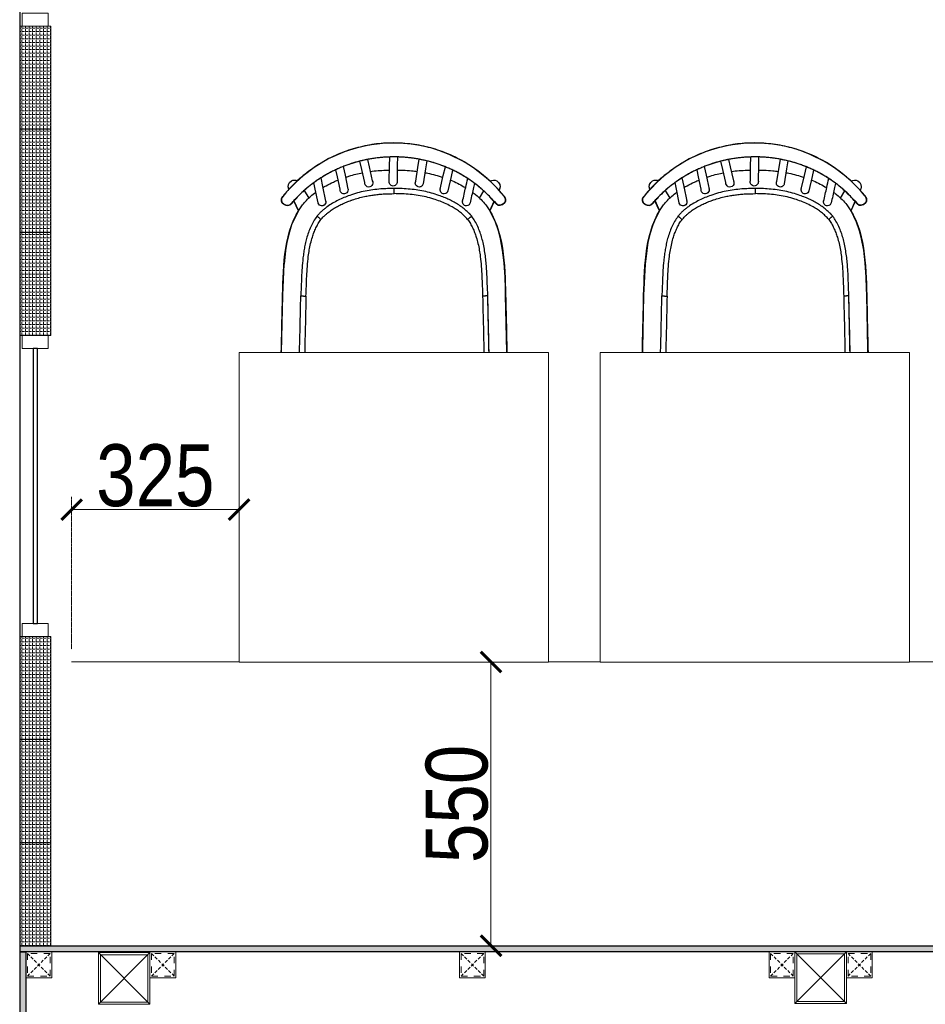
# Model space of a CAD drawing. Header units: millimetres. Extents: x -106827 to 92813, y -35754 to 7831.
# Tile 11 of 150: x -75784 to -74029, y -23534 to -21625. Entities that reach past the tile are written whole.
import ezdxf
from ezdxf.xclip import XClip

# ---------------------------------------------------------------- set-up
doc = ezdxf.new("R2010")
doc.units = ezdxf.units.MM
doc.header["$XCLIPFRAME"] = 2
doc.header["$PDMODE"] = 35
for name, pattern in [('General Arrangement Plan$0$( Hidden )', [0.375, 0.25, -0.125]), ('General Arrangement Plan$1$.5', [2, 0.5, -0.5, 0.5, -0.5]), ('General Arrangement Plan$1$CORES & SETBACK$0$HIDDEN', [0.375, 0.25, -0.125])]:
    doc.linetypes.add(name, pattern=pattern)
for name, color, linetype, lineweight in [('General Arrangement Plan$0$DIM', 7, 'Continuous', 13), ('General Arrangement Plan$1$0 Existing_ Walls_Pen_No__1', 7, 'Continuous', 13), ('General Arrangement Plan$1$glass partition', 132, 'Continuous', 0)]:
    doc.layers.add(name, color=color, linetype=linetype, lineweight=lineweight)
for name, color, linetype in [('General Arrangement Plan$1$12-ply', 160, 'Continuous'), ('General Arrangement Plan$1$Furniture', 7, 'Continuous'), ('General Arrangement Plan$1$id-partition', 7, 'Continuous')]:
    doc.layers.add(name, color=color, linetype=linetype)
doc.layers.add('General Arrangement Plan$1$A - Furniture', color=7, linetype='Continuous', lineweight=5, true_color=0x0066cc)
doc.layers.add('General Arrangement Plan$1$MS', color=7, linetype='Continuous', lineweight=0, true_color=0x3c5977)
doc.styles.add('General Arrangement Plan$1$Standard', font='ARIALN.TTF')
doc.dimstyles.new('General Arrangement Plan$1$TFS-Dim', dxfattribs={"dimtxt": 120, "dimasz": 40, "dimexe": 25, "dimexo": 25, "dimgap": 4.5, "dimtad": 1, "dimdec": 0, "dimzin": 0, "dimdsep": 46, "dimtxsty": 'General Arrangement Plan$1$Standard', "dimblk": 'General Arrangement Plan$1$_ArchTick', "dimcen": 0.09, "dimdle": 2, "dimclrd": 256, "dimclre": 8, "dimadec": 0, "dimazin": 0, "dimtfac": 1, "dimtdec": 0, "dimtofl": 0, "dimtmove": 1, "dimatfit": 3, "dimfxl": 1, "dimtolj": 1, "dimtzin": 0, "dimlwd": -1, "dimlwe": -1, "dimarcsym": 0})

# ---------------------------------------------------------------- blocks, each defined once
blk = doc.blocks.new('General Arrangement Plan$1$SPINDLE CHAIR')
at = {"layer": 'General Arrangement Plan$1$Furniture', "extrusion": (0, 0, -1)}
for p, q in [((1282.61, -174.23), (1284.59, -173.49)), ((1284.59, -173.49), (1286.18, -172.96)), ((1286.18, -172.96), (1288.27, -172.52)), ((1288.27, -172.52), (1290.36, -172.19)), ((1290.36, -172.19), (1292.63, -172.04)), ((1292.63, -172.04), (1295.52, -172.09)), ((1295.52, -172.09), (1298.2, -172.42)), ((1298.2, -172.42), (1300.62, -173.03)), ((1300.62, -173.03), (1302.78, -173.69)), ((1302.78, -173.69), (1306.07, -175.12)), ((1279.72, -175.68), (1282.61, -174.23)), ((1306.07, -175.12), (1308.79, -176.8)), ((1276.06, -178.23), (1277.89, -176.83)), ((1277.89, -176.83), (1279.72, -175.68)), ((1308.79, -176.8), (1310.91, -178.36)), ((1273.33, -180.8), (1274.66, -179.42)), ((1274.66, -179.42), (1276.06, -178.23)), ((1310.91, -178.36), (1312.34, -179.66)), ((1271.93, -182.32), (1273.33, -180.8)), ((1312.34, -179.66), (1313.54, -180.9)), ((1313.54, -180.9), (1314.57, -182.03)), ((1271.7, -183.21), (1271.72, -182.88)), ((1271.85, -183.57), (1271.7, -183.21)), ((1271.72, -182.88), (1271.93, -182.32)), ((1312.7, -183.2), (1311.81, -185.16)), ((1312.86, -183.38), (1312.7, -183.2)), ((1314.57, -182.03), (1314.81, -182.32)), ((1314.81, -182.32), (1315.04, -182.64)), ((1315.04, -182.64), (1315.12, -182.86)), ((1315.11, -183.15), (1315.08, -183.35)), ((1315.12, -182.86), (1315.11, -183.15)), ((1272.28, -183.93), (1271.85, -183.57)), ((1272.71, -184.05), (1272.28, -183.93)), ((1273.1, -184.05), (1272.71, -184.05)), ((1273.46, -183.83), (1273.1, -184.05)), ((1273.91, -183.32), (1273.46, -183.83)), ((1273.63, -187.38), (1274.7, -185.15)), ((1274.7, -185.15), (1273.91, -183.32)), ((1313.16, -183.72), (1312.86, -183.38)), ((1313.49, -184.03), (1313.16, -183.72)), ((1313.85, -184.13), (1313.49, -184.03)), ((1314.25, -184.09), (1313.85, -184.13)), ((1314.37, -184.02), (1314.25, -184.09)), ((1314.57, -183.93), (1314.37, -184.02)), ((1314.74, -183.81), (1314.57, -183.93)), ((1314.96, -183.61), (1314.74, -183.81)), ((1315.08, -183.35), (1314.96, -183.61)), ((1311.81, -185.16), (1312.22, -185.94)), ((1312.22, -185.94), (1312.6, -186.68)), ((1312.6, -186.68), (1313.15, -187.9)), ((1273.03, -189.06), (1273.63, -187.38)), ((1313.15, -187.9), (1313.7, -189.68)), ((1272.24, -192.82), (1272.65, -190.63)), ((1272.65, -190.63), (1273.03, -189.06)), ((1313.7, -189.68), (1314.07, -191.33)), ((1314.07, -191.33), (1314.31, -192.85)), ((1271.95, -195.27), (1272.24, -192.82)), ((1314.31, -192.85), (1314.62, -195.48)), ((1271.77, -198.03), (1271.95, -195.27)), ((1314.62, -195.48), (1314.63, -195.48)), ((1314.63, -195.48), (1314.9, -201.49)), ((1271.72, -200.22), (1271.77, -198.03)), ((1271.66, -201.49), (1271.72, -200.22)), ((1271.35, -215.2), (1271.66, -201.49)), ((1314.9, -201.49), (1315.21, -215.26)), ((1271.35, -215.3), (1271.35, -215.2)), ((1271.38, -215.8), (1271.35, -215.3)), ((1315.18, -215.63), (1315.02, -216.36)), ((1315.21, -215.26), (1315.18, -215.63)), ((1271.53, -216.29), (1271.38, -215.8)), ((1271.8, -216.87), (1271.53, -216.29)), ((1272.2, -217.36), (1271.8, -216.87)), ((1272.59, -217.71), (1272.2, -217.36)), ((1314.14, -217.57), (1313.63, -217.92)), ((1314.62, -217.03), (1314.14, -217.57)), ((1315.02, -216.36), (1314.62, -217.03)), ((1273.17, -218.04), (1272.59, -217.71)), ((1273.77, -218.2), (1273.17, -218.04)), ((1274.35, -218.26), (1273.77, -218.2)), ((1312.21, -218.26), (1274.35, -218.26)), ((1312.97, -218.18), (1312.21, -218.26)), ((1313.63, -217.92), (1312.97, -218.18))]:
    blk.add_line(p, q, dxfattribs=at)
at = {"layer": 'General Arrangement Plan$1$Furniture'}
for p, q in [((1286.93, -175.49), (1287.18, -177.01)), ((1288.65, -176.76), (1288.4, -175.17)), ((1292.65, -174.73), (1292.67, -176.39)), ((1294.17, -176.56), (1294.14, -174.73)), ((1298.45, -175.21), (1298.13, -176.61)), ((1299.55, -177.13), (1299.91, -175.54)), ((1281.96, -177.26), (1282.24, -178.49)), ((1283.74, -178.33), (1283.35, -176.65)), ((1287.18, -177.01), (1287.65, -179.93)), ((1289.08, -179.39), (1288.65, -176.76)), ((1292.67, -176.39), (1292.71, -179.31)), ((1294.21, -179.28), (1294.17, -176.56)), ((1298.13, -176.61), (1297.51, -179.34)), ((1298.97, -179.68), (1299.55, -177.13)), ((1303.14, -176.58), (1302.78, -178.27)), ((1304.25, -178.57), (1304.55, -177.19)), ((1282.24, -178.49), (1282.88, -181.29)), ((1284.34, -180.96), (1283.74, -178.33)), ((1302.78, -178.27), (1302.22, -180.98)), ((1303.74, -181), (1304.25, -178.57)), ((1307.47, -178.78), (1307.13, -180.47)), ((1272.84, -180.99), (1272.94, -181.21)), ((1276.73, -182.71), (1275.91, -181.3)), ((1307.13, -180.47), (1306.55, -183.31)), ((1308.01, -183.62), (1308.56, -180.96)), ((1308.56, -180.96), (1308.81, -179.7)), ((1310.7, -181.21), (1309.82, -182.71)), ((1313.7, -181.03), (1313.72, -180.99)), ((1271.71, -182.86), (1271.69, -183.03)), ((1311.82, -185.15), (1312.71, -183.2)), ((1315.1, -183.25), (1315.12, -183.08)), ((1272.21, -183.86), (1272.2, -183.86)), ((1273.91, -183.34), (1274.74, -185.15)), ((1278.23, -186.23), (1278.76, -185.65)), ((1274.84, -213.88), (1275.12, -201.67)), ((1273.2, -218.02), (1272.74, -219.01)), ((1274.96, -220.16), (1276.07, -218.26)), ((1310.49, -218.26), (1311.61, -220.16)), ((1313.82, -219.01), (1313.37, -218.02))]:
    blk.add_line(p, q, dxfattribs=at)
for centre, radius, start, end in [((1273.97, -180.47), 1.25, 117.447, 204.574), ((1273.97, -180.47), 1.25, 56.327, 117.447), ((1288.36, -179.75), 0.807, 272.0907, 26.554), ((1293.49, -179.54), 0.821, 163.5335, 267.6725), ((1293.43, -179.54), 0.82, 272.3434, 18.2433), ((1298.18, -179.76), 0.794, 147.9665, 6.382), ((1312.58, -180.47), 1.25, 62.553, 116.2893), ((1312.58, -180.47), 1.25, 335.4289, 62.553), ((1283.61, -181.13), 0.75, 181.8784, 270), ((1283.61, -181.13), 0.75, 192.7269, 261.4854), ((1283.61, -181.13), 0.75, 270, 23.451), ((1288.39, -179.8), 0.75, 177.8272, 270), ((1302.98, -181.11), 0.772, 159.0637, 8.4275), ((1279.28, -183.46), 0.75, 270, 23.6737), ((1307.28, -183.46), 0.75, 157.3975, 359.0775), ((1279.28, -183.46), 0.75, 181.8829, 270), ((1307.28, -183.46), 0.75, 167.9079, 261.4872), ((1273.88, -219.53), 1.25, 155.3531, 242.4772), ((1312.68, -219.53), 1.25, 297.5228, 24.6498), ((1273.88, -219.53), 1.25, 242.4772, 329.6042), ((1312.68, -219.53), 1.25, 210.3987, 297.5228)]:
    blk.add_arc(centre, radius, start, end, dxfattribs=at)
for points, knots in [([(1272.04, -182.25), (1272.44, -181.78), (1273.23, -180.83), (1274.55, -179.52), (1275.94, -178.28), (1277.41, -177.15), (1278.95, -176.12), (1280.56, -175.19), (1282.23, -174.38), (1283.95, -173.68), (1285.72, -173.09), (1287.51, -172.63), (1289.33, -172.3), (1291.17, -172.09), (1293.02, -172), (1294.87, -172.03), (1296.71, -172.19), (1298.53, -172.48), (1300.33, -172.89), (1302.1, -173.42), (1303.82, -174.06), (1305.5, -174.82), (1307.13, -175.69), (1308.69, -176.67), (1310.19, -177.76), (1311.62, -178.93), (1312.85, -180.1), (1313.91, -181.23), (1314.5, -181.95), (1314.8, -182.31)], [0, 0, 0, 0, 0.037753, 0.075634, 0.113559, 0.151441, 0.189193, 0.226953, 0.264842, 0.302775, 0.340664, 0.378422, 0.41605, 0.453808, 0.491609, 0.529366, 0.566994, 0.604451, 0.642035, 0.679663, 0.717248, 0.754706, 0.792252, 0.829925, 0.867641, 0.905315, 0.942862, 0.971431, 1, 1, 1, 1]), ([(1273.58, -183.72), (1273.6, -183.69), (1273.81, -183.44), (1274.22, -182.98), (1274.82, -182.34), (1275.44, -181.73), (1276.09, -181.13), (1276.76, -180.56), (1277.44, -180.01), (1278.15, -179.49), (1278.87, -179), (1279.61, -178.53), (1280.36, -178.08), (1281.13, -177.66), (1281.91, -177.28), (1282.7, -176.91), (1283.5, -176.58), (1284.32, -176.27), (1285.14, -175.99), (1285.97, -175.74), (1286.81, -175.51), (1287.65, -175.32), (1288.49, -175.15), (1289.33, -175.01), (1290.18, -174.89), (1291.04, -174.81), (1291.9, -174.75), (1292.76, -174.72), (1293.62, -174.71), (1294.48, -174.74), (1295.33, -174.79), (1296.17, -174.86), (1297.02, -174.97), (1297.87, -175.1), (1298.71, -175.26), (1299.56, -175.45), (1300.4, -175.66), (1301.23, -175.9), (1302.05, -176.17), (1302.85, -176.46), (1303.65, -176.78), (1304.44, -177.13), (1305.22, -177.51), (1306, -177.91), (1306.76, -178.34), (1307.51, -178.8), (1308.24, -179.28), (1308.95, -179.79), (1309.65, -180.32), (1310.32, -180.87), (1310.98, -181.46), (1311.62, -182.06), (1312.24, -182.69), (1312.77, -183.26), (1313.08, -183.63), (1313.21, -183.78)], [0, 0, 0, 0, 0.002447, 0.022295, 0.042261, 0.062362, 0.082432, 0.102392, 0.122335, 0.142241, 0.162094, 0.181877, 0.201575, 0.221175, 0.240642, 0.260016, 0.279377, 0.298692, 0.317932, 0.337071, 0.356085, 0.374954, 0.393681, 0.412305, 0.430984, 0.449726, 0.468494, 0.487242, 0.505929, 0.524516, 0.542973, 0.561355, 0.579829, 0.598494, 0.617308, 0.636226, 0.655197, 0.674167, 0.69307, 0.711886, 0.730801, 0.749975, 0.769325, 0.788817, 0.808412, 0.828068, 0.847741, 0.867377, 0.887033, 0.90691, 0.926834, 0.946794, 0.966779, 0.986776, 1, 1, 1, 1]), ([(1273.59, -183.71), (1273.86, -183.4), (1274.39, -182.78), (1275.25, -181.9), (1276.23, -180.99), (1277.35, -180.07), (1278.61, -179.15), (1279.94, -178.31), (1281.32, -177.55), (1282.74, -176.88), (1284.19, -176.3), (1285.67, -175.81), (1287.19, -175.41), (1288.73, -175.09), (1290.32, -174.86), (1291.96, -174.73), (1293.64, -174.7), (1295.32, -174.77), (1296.99, -174.95), (1298.66, -175.23), (1300.35, -175.63), (1302.02, -176.14), (1303.65, -176.77), (1305.23, -177.49), (1306.74, -178.31), (1308.19, -179.23), (1309.56, -180.23), (1310.86, -181.33), (1312.09, -182.5), (1312.83, -183.34), (1313.2, -183.77)], [0, 0, 0, 0, 0.0280902, 0.0561968, 0.0842871, 0.1196311, 0.1550798, 0.1905589, 0.225998, 0.2613339, 0.2956697, 0.3301173, 0.3645973, 0.3990344, 0.4333614, 0.4697086, 0.5061961, 0.5427325, 0.5792226, 0.6155721, 0.6539438, 0.6924615, 0.7310385, 0.7695742, 0.807961, 0.8462813, 0.8847285, 0.9232218, 0.9616747, 1, 1, 1, 1]), ([(1292.68, -177.27), (1292.3, -177.28), (1291.37, -177.29), (1290.07, -177.37), (1289.15, -177.49), (1288.78, -177.54)], [0, 0, 0, 0, 0.290815, 0.714107, 1, 1, 1, 1]), ([(1297.92, -177.55), (1297.9, -177.55), (1297.4, -177.46), (1296.38, -177.38), (1295.15, -177.29), (1294.41, -177.28), (1294.18, -177.28)], [0, 0, 0, 0, 0.014529, 0.407218, 0.814085, 1, 1, 1, 1]), ([(1280.01, -183.3), (1279.81, -182.41), (1279.47, -180.95), (1279.14, -179.48), (1279.01, -178.91)], [0, 0, 0, 0, 0.60764, 1, 1, 1, 1]), ([(1282.4, -179.2), (1282.37, -179.21), (1281.9, -179.39), (1281.01, -179.82), (1280.04, -180.3), (1279.53, -180.63), (1279.42, -180.7)], [0, 0, 0, 0, 0.027238, 0.456154, 0.88281, 1, 1, 1, 1]), ([(1287.3, -177.78), (1287.12, -177.81), (1286.44, -177.92), (1285.27, -178.21), (1284.3, -178.52), (1283.82, -178.67)], [0, 0, 0, 0, 0.149242, 0.578859, 1, 1, 1, 1]), ([(1302.7, -178.67), (1302.48, -178.6), (1301.81, -178.36), (1300.71, -178.07), (1299.82, -177.88), (1299.4, -177.79)], [0, 0, 0, 0, 0.204902, 0.620005, 1, 1, 1, 1]), ([(1307.09, -180.66), (1306.88, -180.54), (1306.22, -180.14), (1305.23, -179.65), (1304.43, -179.32), (1304.12, -179.2)], [0, 0, 0, 0, 0.217756, 0.700928, 1, 1, 1, 1]), ([(1277.69, -179.84), (1277.77, -180.21), (1278.06, -181.47), (1278.35, -182.74), (1278.55, -183.63)], [0, 0, 0, 0, 0.294869, 1, 1, 1, 1]), ([(1278.26, -186.2), (1278.4, -186.05), (1278.66, -185.74), (1279.21, -185.21), (1279.9, -184.62), (1280.75, -184.01), (1281.66, -183.47), (1282.59, -182.99), (1283.58, -182.55), (1284.73, -182.11), (1286.05, -181.7), (1287.53, -181.35), (1289.03, -181.09), (1290.55, -180.93), (1291.95, -180.85), (1292.85, -180.84), (1293.24, -180.84)], [0, 0, 0, 0, 0.037557, 0.075114, 0.138939, 0.202999, 0.267261, 0.331548, 0.395565, 0.464161, 0.55676, 0.649619, 0.74264, 0.835639, 0.928355, 1, 1, 1, 1]), ([(1293.24, -181.84), (1293.24, -181.83), (1293.24, -181.76), (1293.24, -181.57), (1293.24, -181.3), (1293.24, -181.05), (1293.24, -180.88), (1293.24, -180.85), (1293.24, -180.84)], [10.070821, 10.070821, 10.070821, 10.070821, 10.087273, 10.212125, 10.4268, 10.641474, 10.856147, 11.070821, 11.070821, 11.070821, 11.070821]), ([(1293.24, -180.84), (1293.68, -180.85), (1294.56, -180.85), (1295.94, -180.93), (1297.39, -181.08), (1298.9, -181.33), (1300.4, -181.69), (1301.78, -182.12), (1303.02, -182.6), (1304.13, -183.11), (1305.21, -183.69), (1306.09, -184.27), (1306.78, -184.79), (1307.29, -185.22), (1307.78, -185.69), (1308.07, -186.03), (1308.22, -186.2)], [11.070821, 11.070821, 11.070821, 11.070821, 11.151038, 11.231372, 11.324409, 11.417433, 11.512078, 11.606722, 11.680895, 11.75506, 11.830633, 11.906179, 11.947031, 11.987878, 12.02935, 12.070821, 12.070821, 12.070821, 12.070821]), ([(1272.04, -182.25), (1272.02, -182.28), (1271.97, -182.34), (1271.91, -182.42), (1271.86, -182.5), (1271.82, -182.56), (1271.78, -182.62), (1271.75, -182.7), (1271.72, -182.78), (1271.72, -182.83), (1271.72, -182.85)], [0, 0, 0, 0, 0.145603, 0.295145, 0.452736, 0.582392, 0.680604, 0.790125, 0.922908, 1, 1, 1, 1]), ([(1278.09, -181.59), (1277.87, -181.75), (1277.28, -182.18), (1276.4, -182.97), (1275.81, -183.66), (1275.51, -184)], [0, 0, 0, 0, 0.228539, 0.61631, 1, 1, 1, 1]), ([(1279.03, -186.85), (1279.24, -186.6), (1279.68, -186.12), (1280.42, -185.48), (1281.21, -184.92), (1282.13, -184.36), (1283.18, -183.81), (1284.38, -183.31), (1285.68, -182.85), (1287.09, -182.46), (1288.61, -182.16), (1290.14, -181.96), (1291.69, -181.86), (1292.72, -181.85), (1293.24, -181.84)], [9.0708212, 9.0708212, 9.0708212, 9.0708212, 9.133927, 9.1969201, 9.259262, 9.3214292, 9.4045431, 9.4882695, 9.5720444, 9.6718279, 9.7711799, 9.8706045, 9.9704827, 10.0708212, 10.0708212, 10.0708212, 10.0708212]), ([(1297.12, -182.07), (1296.8, -182.03), (1296.16, -181.95), (1294.86, -181.86), (1293.89, -181.85), (1293.24, -181.84)], [9, 9, 9, 9, 9.249457, 9.499677, 10, 10, 10, 10]), ([(1299.02, -182.4), (1298.71, -182.33), (1298.08, -182.2), (1297.44, -182.11), (1297.12, -182.07)], [8, 8, 8, 8, 8.499658, 9, 9, 9, 9]), ([(1301.35, -183.05), (1300.97, -182.92), (1300.2, -182.67), (1299.42, -182.49), (1299.02, -182.4)], [7, 7, 7, 7, 7.500986, 8, 8, 8, 8]), ([(1301.81, -183.21), (1301.74, -183.18), (1301.58, -183.13), (1301.43, -183.07), (1301.35, -183.05)], [6, 6, 6, 6, 6.499946, 7, 7, 7, 7]), ([(1302.71, -183.57), (1302.57, -183.51), (1302.27, -183.38), (1301.96, -183.27), (1301.81, -183.21)], [5, 5, 5, 5, 5.499433, 6, 6, 6, 6]), ([(1311.05, -184), (1310.8, -183.71), (1310.29, -183.12), (1309.43, -182.32), (1308.8, -181.8), (1308.46, -181.56), (1308.44, -181.55)], [9.1869713, 9.1869713, 9.1869713, 9.1869713, 9.5101533, 9.8359785, 10.1657672, 10.1869713, 10.1869713, 10.1869713, 10.1869713]), ([(1315.12, -183.09), (1315.12, -183.09), (1315.13, -183.05), (1315.13, -182.98), (1315.12, -182.88), (1315.1, -182.79), (1315.07, -182.71), (1315.04, -182.65), (1315, -182.58), (1314.95, -182.51), (1314.89, -182.42), (1314.84, -182.35), (1314.81, -182.31), (1314.8, -182.31)], [0, 0, 0, 0, 0.003605, 0.120624, 0.229091, 0.328689, 0.418785, 0.499127, 0.587843, 0.71957, 0.845278, 0.977296, 1, 1, 1, 1]), ([(1271.95, -183.66), (1271.97, -183.68), (1272.06, -183.74), (1272.14, -183.81), (1272.2, -183.86)], [3.068359, 3.068359, 3.068359, 3.068359, 3.31831, 4.068359, 4.068359, 4.068359, 4.068359]), ([(1272.2, -183.85), (1272.23, -183.88), (1272.31, -183.94), (1272.46, -184.01), (1272.63, -184.06), (1272.81, -184.08), (1272.99, -184.07), (1273.16, -184.02), (1273.32, -183.94), (1273.47, -183.85), (1273.54, -183.76), (1273.58, -183.72)], [0, 0, 0, 0, 0.0780905, 0.1944638, 0.3102857, 0.4275734, 0.5443646, 0.6615738, 0.7785734, 0.8946022, 1, 1, 1, 1]), ([(1272.21, -183.86), (1272.25, -183.89), (1272.39, -183.99), (1272.67, -184.08), (1273.02, -184.07), (1273.35, -183.95), (1273.51, -183.79), (1273.59, -183.71)], [0.0043657, 0.0043657, 0.0043657, 0.0043657, 0.0966591, 0.3315507, 0.5594347, 0.779919, 1.0043657, 1.0043657, 1.0043657, 1.0043657]), ([(1303.59, -183.97), (1303.45, -183.9), (1303.16, -183.76), (1302.86, -183.63), (1302.71, -183.57)], [4, 4, 4, 4, 4.499736, 5, 5, 5, 5]), ([(1304.45, -184.42), (1304.31, -184.35), (1304.03, -184.19), (1303.74, -184.04), (1303.59, -183.97)], [3, 3, 3, 3, 3.500135, 4, 4, 4, 4]), ([(1306.06, -185.5), (1305.8, -185.31), (1305.29, -184.92), (1304.73, -184.59), (1304.45, -184.42)], [2, 2, 2, 2, 2.501751, 3, 3, 3, 3]), ([(1313.2, -183.77), (1313.22, -183.79), (1313.33, -183.91), (1313.56, -184.07), (1313.91, -184.15), (1314.27, -184.11), (1314.48, -183.99), (1314.58, -183.92)], [1, 1, 1, 1, 1.071689, 1.307433, 1.541744, 1.769658, 2, 2, 2, 2]), ([(1313.21, -183.78), (1313.23, -183.8), (1313.29, -183.87), (1313.4, -183.96), (1313.55, -184.05), (1313.72, -184.11), (1313.89, -184.13), (1314.07, -184.13), (1314.24, -184.1), (1314.41, -184.03), (1314.53, -183.97), (1314.58, -183.92), (1314.59, -183.92)], [0, 0, 0, 0, 0.05904, 0.173329, 0.285847, 0.400752, 0.513829, 0.629823, 0.74441, 0.861655, 0.977824, 1, 1, 1, 1]), ([(1314.59, -183.92), (1314.61, -183.9), (1314.69, -183.84), (1314.78, -183.77), (1314.84, -183.72)], [0, 0, 0, 0, 0.250051, 1, 1, 1, 1]), ([(1275.12, -201.66), (1275.15, -200.85), (1275.21, -199.24), (1275.29, -197.18), (1275.41, -195.5), (1275.54, -194.2), (1275.72, -192.89), (1275.95, -191.65), (1276.25, -190.46), (1276.6, -189.33), (1277.05, -188.23), (1277.58, -187.19), (1278.01, -186.56), (1278.22, -186.26)], [0, 0, 0, 0, 0.152314, 0.304633, 0.386803, 0.468967, 0.551558, 0.634133, 0.707621, 0.781091, 0.856267, 0.931414, 1, 1, 1, 1]), ([(1279.03, -186.85), (1278.84, -187.11), (1278.48, -187.64), (1278.04, -188.5), (1277.66, -189.38), (1277.31, -190.38), (1277.01, -191.51), (1276.75, -192.77), (1276.54, -194.25), (1276.37, -195.94), (1276.26, -197.86), (1276.19, -199.78), (1276.15, -201.06), (1276.12, -201.7)], [32.188056, 32.188056, 32.188056, 32.188056, 32.251035, 32.313682, 32.375857, 32.437959, 32.521077, 32.604538, 32.687818, 32.812738, 32.937834, 33.062944, 33.188056, 33.188056, 33.188056, 33.188056]), ([(1306.94, -186.28), (1306.8, -186.15), (1306.52, -185.87), (1306.22, -185.63), (1306.06, -185.5)], [1, 1, 1, 1, 1.498519, 2, 2, 2, 2]), ([(1307.46, -186.85), (1307.37, -186.75), (1307.21, -186.56), (1307.03, -186.37), (1306.94, -186.28)], [0, 0, 0, 0, 0.500056, 1, 1, 1, 1]), ([(1310.36, -201.7), (1310.34, -201.06), (1310.29, -199.78), (1310.22, -197.86), (1310.11, -195.94), (1309.95, -194.24), (1309.73, -192.76), (1309.47, -191.5), (1309.17, -190.37), (1308.82, -189.37), (1308.44, -188.49), (1308, -187.64), (1307.64, -187.11), (1307.46, -186.85)], [18.014599, 18.014599, 18.014599, 18.014599, 18.139799, 18.26499, 18.390177, 18.515418, 18.598779, 18.682141, 18.765664, 18.827908, 18.889888, 18.95195, 19.014599, 19.014599, 19.014599, 19.014599]), ([(1308.27, -186.26), (1308.49, -186.58), (1308.92, -187.23), (1309.46, -188.28), (1309.9, -189.39), (1310.25, -190.51), (1310.52, -191.6), (1310.72, -192.66), (1310.88, -193.74), (1311.04, -195.08), (1311.16, -196.68), (1311.27, -198.96), (1311.32, -200.62), (1311.36, -201.66)], [27.08542, 27.08542, 27.08542, 27.08542, 27.15857, 27.231744, 27.307501, 27.383286, 27.45106, 27.518844, 27.587148, 27.655458, 27.77238, 27.889426, 28.08542, 28.08542, 28.08542, 28.08542])]:
    blk.add_open_spline(points, degree=3, knots=knots, dxfattribs=at)
for points, weights, degree in [([(1271.97, -183.67), (1271.76, -183.52), (1271.66, -183.28), (1271.69, -183.03)], [1, 0.910512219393, 0.910512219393, 1], 3), ([(1271.69, -183.03), (1271.66, -183.28), (1271.76, -183.51), (1271.95, -183.66)], [1, 0.9151413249, 0.9151413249, 1], 3), ([(1271.97, -183.67), (1272.05, -183.73), (1272.13, -183.8), (1272.21, -183.86)], [1, 0.999998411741, 0.999998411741, 1], 3), ([(1314.58, -183.92), (1314.7, -183.83), (1314.83, -183.73)], [1, 0.999997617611, 1], 2), ([(1315.1, -183.25), (1315.08, -183.45), (1314.98, -183.61), (1314.83, -183.73)], [1, 0.945148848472, 0.945148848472, 1], 3), ([(1314.84, -183.72), (1314.99, -183.61), (1315.08, -183.44), (1315.1, -183.25)], [1, 0.948237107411, 0.948237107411, 1], 3), ([(1278.22, -186.26), (1278.23, -186.24), (1278.25, -186.22), (1278.26, -186.2)], [1, 0.99958207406, 0.99958207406, 1], 3), ([(1308.22, -186.2), (1308.24, -186.22), (1308.25, -186.24), (1308.27, -186.26)], [1, 0.99958207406, 0.99958207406, 1], 3), ([(1275.12, -201.68), (1275.12, -201.67), (1275.12, -201.67), (1275.12, -201.66)], [1, 0.999982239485, 0.999982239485, 1], 3), ([(1311.36, -201.68), (1311.36, -201.67), (1311.36, -201.67), (1311.36, -201.66)], [1, 0.999982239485, 0.999982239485, 1], 3)]:
    blk.add_rational_spline(points, weights, degree=degree, dxfattribs=at)
for points, degree in [([(1275.51, -184), (1271.82, -188.97), (1271.88, -195.66), (1271.66, -201.49)], 3), ([(1271.95, -183.66), (1271.96, -183.67), (1271.96, -183.67), (1271.97, -183.67)], 3), ([(1273.59, -183.71), (1273.59, -183.71), (1273.58, -183.72), (1273.58, -183.72)], 3), ([(1314.9, -201.49), (1314.68, -195.66), (1314.74, -188.97), (1311.05, -184)], 3), ([(1313.21, -183.78), (1313.21, -183.78), (1313.2, -183.77), (1313.2, -183.77)], 3), ([(1314.59, -183.92), (1314.58, -183.92), (1314.58, -183.92)], 2), ([(1314.83, -183.73), (1314.83, -183.73), (1314.84, -183.73), (1314.84, -183.72)], 3), ([(1278.26, -186.2), (1278.27, -186.21), (1278.27, -186.21), (1278.28, -186.22)], 3), ([(1278.28, -186.22), (1278.29, -186.23), (1278.3, -186.24), (1278.32, -186.25)], 3), ([(1278.32, -186.25), (1278.34, -186.27), (1278.37, -186.29), (1278.39, -186.31)], 3), ([(1278.39, -186.31), (1278.42, -186.34), (1278.45, -186.37), (1278.48, -186.39)], 3), ([(1278.48, -186.39), (1278.52, -186.42), (1278.56, -186.46), (1278.6, -186.49)], 3), ([(1278.6, -186.49), (1278.64, -186.53), (1278.69, -186.56), (1278.73, -186.6)], 3), ([(1278.73, -186.6), (1278.78, -186.64), (1278.83, -186.68), (1278.88, -186.72)], 3), ([(1278.88, -186.72), (1278.93, -186.76), (1278.98, -186.81), (1279.03, -186.85)], 3), ([(1307.46, -186.85), (1307.51, -186.81), (1307.56, -186.76), (1307.61, -186.72)], 3), ([(1307.61, -186.72), (1307.66, -186.68), (1307.7, -186.64), (1307.75, -186.6)], 3), ([(1307.75, -186.6), (1307.8, -186.56), (1307.84, -186.53), (1307.88, -186.49)], 3), ([(1307.88, -186.49), (1307.92, -186.46), (1307.96, -186.43), (1308, -186.39)], 3), ([(1308, -186.39), (1308.03, -186.37), (1308.06, -186.34), (1308.09, -186.31)], 3), ([(1308.09, -186.31), (1308.12, -186.29), (1308.14, -186.27), (1308.17, -186.25)], 3), ([(1308.17, -186.25), (1308.18, -186.24), (1308.19, -186.23), (1308.21, -186.22)], 3), ([(1308.21, -186.22), (1308.21, -186.21), (1308.22, -186.21), (1308.22, -186.2)], 3), ([(1271.66, -201.49), (1271.56, -206.06), (1271.45, -210.63), (1271.35, -215.2)], 3), ([(1274.84, -213.88), (1274.94, -209.81), (1275.03, -205.75), (1275.12, -201.68)], 3), ([(1275.12, -201.66), (1275.13, -201.66), (1275.14, -201.66), (1275.14, -201.66)], 3), ([(1275.14, -201.66), (1275.16, -201.66), (1275.18, -201.67), (1275.2, -201.67)], 3), ([(1275.2, -201.67), (1275.23, -201.67), (1275.26, -201.67), (1275.29, -201.67)], 3), ([(1275.29, -201.67), (1275.33, -201.67), (1275.38, -201.67), (1275.42, -201.67)], 3), ([(1275.42, -201.67), (1275.47, -201.68), (1275.52, -201.68), (1275.57, -201.68)], 3), ([(1275.57, -201.68), (1275.63, -201.68), (1275.68, -201.68), (1275.74, -201.69)], 3), ([(1275.74, -201.69), (1275.8, -201.69), (1275.87, -201.69), (1275.93, -201.69)], 3), ([(1276.12, -201.7), (1276.03, -205.77), (1275.94, -209.84), (1275.84, -213.91)], 3), ([(1275.93, -201.69), (1275.99, -201.7), (1276.06, -201.7), (1276.12, -201.7)], 3), ([(1310.36, -201.7), (1310.45, -205.77), (1310.55, -209.84), (1310.64, -213.92)], 3), ([(1310.55, -201.7), (1310.49, -201.7), (1310.42, -201.7), (1310.36, -201.7)], 3), ([(1310.74, -201.69), (1310.68, -201.69), (1310.62, -201.69), (1310.55, -201.7)], 3), ([(1310.91, -201.68), (1310.86, -201.68), (1310.8, -201.69), (1310.74, -201.69)], 3), ([(1311.07, -201.68), (1311.01, -201.68), (1310.96, -201.68), (1310.91, -201.68)], 3), ([(1311.19, -201.67), (1311.15, -201.67), (1311.11, -201.67), (1311.07, -201.68)], 3), ([(1311.28, -201.67), (1311.25, -201.67), (1311.22, -201.67), (1311.19, -201.67)], 3), ([(1311.34, -201.67), (1311.32, -201.67), (1311.3, -201.67), (1311.28, -201.67)], 3), ([(1311.36, -201.66), (1311.35, -201.67), (1311.35, -201.67), (1311.34, -201.67)], 3), ([(1311.64, -213.89), (1311.55, -209.82), (1311.45, -205.75), (1311.36, -201.68)], 3), ([(1315.21, -215.2), (1315.11, -210.63), (1315, -206.06), (1314.9, -201.49)], 3), ([(1274.86, -213.88), (1274.86, -213.88), (1274.85, -213.88), (1274.84, -213.88)], 3), ([(1274.92, -213.88), (1274.9, -213.88), (1274.88, -213.88), (1274.86, -213.88)], 3), ([(1275.01, -213.89), (1274.98, -213.89), (1274.95, -213.88), (1274.92, -213.88)], 3), ([(1275.14, -213.89), (1275.1, -213.89), (1275.05, -213.89), (1275.01, -213.89)], 3), ([(1275.29, -213.89), (1275.24, -213.89), (1275.19, -213.89), (1275.14, -213.89)], 3), ([(1275.46, -213.9), (1275.4, -213.9), (1275.35, -213.89), (1275.29, -213.89)], 3), ([(1275.65, -213.9), (1275.59, -213.9), (1275.52, -213.9), (1275.46, -213.9)], 3), ([(1275.84, -213.91), (1275.78, -213.9), (1275.71, -213.9), (1275.65, -213.9)], 3), ([(1277.24, -215.53), (1277.24, -215.47), (1277.24, -215.4), (1277.24, -215.34)], 3), ([(1277.24, -215.34), (1287.91, -215.34), (1298.57, -215.34), (1309.24, -215.35)], 3), ([(1277.24, -215.72), (1277.24, -215.66), (1277.24, -215.6), (1277.24, -215.53)], 3), ([(1309.24, -215.35), (1309.24, -215.41), (1309.24, -215.48), (1309.24, -215.54)], 3), ([(1309.24, -215.54), (1309.24, -215.6), (1309.24, -215.67), (1309.24, -215.73)], 3), ([(1310.64, -213.92), (1310.7, -213.91), (1310.77, -213.91), (1310.83, -213.91)], 3), ([(1310.83, -213.91), (1310.9, -213.91), (1310.96, -213.91), (1311.02, -213.91)], 3), ([(1311.02, -213.91), (1311.08, -213.91), (1311.14, -213.9), (1311.19, -213.9)], 3), ([(1311.19, -213.9), (1311.24, -213.9), (1311.3, -213.9), (1311.35, -213.9)], 3), ([(1311.35, -213.9), (1311.39, -213.9), (1311.43, -213.9), (1311.47, -213.9)], 3), ([(1311.47, -213.9), (1311.5, -213.9), (1311.53, -213.89), (1311.56, -213.89)], 3), ([(1311.56, -213.89), (1311.58, -213.89), (1311.6, -213.89), (1311.62, -213.89)], 3), ([(1311.62, -213.89), (1311.63, -213.89), (1311.63, -213.89), (1311.64, -213.89)], 3), ([(1277.24, -215.89), (1277.24, -215.84), (1277.24, -215.78), (1277.24, -215.72)], 3), ([(1277.24, -216.04), (1277.24, -215.99), (1277.24, -215.94), (1277.24, -215.89)], 3), ([(1277.24, -216.17), (1277.24, -216.13), (1277.24, -216.09), (1277.24, -216.04)], 3), ([(1277.24, -216.26), (1277.24, -216.23), (1277.24, -216.2), (1277.24, -216.17)], 3), ([(1277.24, -216.32), (1277.24, -216.3), (1277.24, -216.28), (1277.24, -216.26)], 3), ([(1277.24, -216.34), (1277.24, -216.33), (1277.24, -216.32), (1277.24, -216.32)], 3), ([(1277.24, -216.34), (1287.91, -216.34), (1298.57, -216.34), (1309.24, -216.35)], 3), ([(1309.24, -215.73), (1309.24, -215.79), (1309.24, -215.85), (1309.24, -215.9)], 3), ([(1309.24, -215.9), (1309.24, -215.95), (1309.24, -216), (1309.24, -216.05)], 3), ([(1309.24, -216.05), (1309.24, -216.1), (1309.24, -216.14), (1309.24, -216.18)], 3), ([(1309.24, -216.18), (1309.24, -216.21), (1309.24, -216.24), (1309.24, -216.27)], 3), ([(1309.24, -216.27), (1309.24, -216.29), (1309.24, -216.31), (1309.24, -216.33)], 3), ([(1309.24, -216.33), (1309.24, -216.33), (1309.24, -216.34), (1309.24, -216.35)], 3), ([(1274.35, -218.26), (1286.97, -218.26), (1299.59, -218.26), (1312.21, -218.26)], 3)]:
    blk.add_open_spline(points, degree=degree, dxfattribs=at)
for points, weights, knots in [([(1271.35, -215.2), (1271.33, -216.01), (1271.63, -216.78), (1272.2, -217.36), (1272.78, -217.95), (1273.53, -218.26), (1274.35, -218.26)], [1, 0.947795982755, 0.947795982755, 1, 0.947795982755, 0.947795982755, 1], [3, 3, 3, 3, 3.796743, 3.796743, 3.796743, 4.593486, 4.593486, 4.593486, 4.593486]), ([(1274.84, -213.88), (1274.83, -214.54), (1275.07, -215.15), (1275.53, -215.61), (1275.98, -216.08), (1276.59, -216.34), (1277.24, -216.34)], [1, 0.947795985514, 0.947795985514, 1, 0.947795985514, 0.947795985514, 1], [9.593486, 9.593486, 9.593486, 9.593486, 10.390228, 10.390228, 10.390228, 11.186971, 11.186971, 11.186971, 11.186971]), ([(1277.24, -215.34), (1276.86, -215.34), (1276.51, -215.19), (1276.24, -214.92), (1275.97, -214.64), (1275.83, -214.29), (1275.84, -213.91)], [1, 0.947795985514, 0.947795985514, 1, 0.947795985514, 0.947795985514, 1], [0, 0, 0, 0, 0.796743, 0.796743, 0.796743, 1.593486, 1.593486, 1.593486, 1.593486]), ([(1309.24, -216.35), (1309.89, -216.35), (1310.5, -216.09), (1310.96, -215.63), (1311.41, -215.16), (1311.65, -214.55), (1311.64, -213.89)], [1, 0.947760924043, 0.947760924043, 1, 0.947760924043, 0.947760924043, 1], [12.186971, 12.186971, 12.186971, 12.186971, 12.983985, 12.983985, 12.983985, 13.780999, 13.780999, 13.780999, 13.780999]), ([(1310.64, -213.92), (1310.65, -214.3), (1310.51, -214.65), (1310.24, -214.93), (1309.97, -215.2), (1309.62, -215.35), (1309.24, -215.35)], [1, 0.947760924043, 0.947760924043, 1, 0.947760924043, 0.947760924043, 1], [0, 0, 0, 0, 0.797014, 0.797014, 0.797014, 1.594028, 1.594028, 1.594028, 1.594028]), ([(1312.21, -218.26), (1313.03, -218.26), (1313.78, -217.95), (1314.36, -217.36), (1314.93, -216.78), (1315.23, -216.01), (1315.21, -215.2)], [1, 0.947795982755, 0.947795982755, 1, 0.947795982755, 0.947795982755, 1], [5.593486, 5.593486, 5.593486, 5.593486, 6.390228, 6.390228, 6.390228, 7.186971, 7.186971, 7.186971, 7.186971])]:
    blk.add_rational_spline(points, weights, degree=3, knots=knots, dxfattribs=at)
blk = doc.blocks.new('General Arrangement Plan$1$_ArchTick')
at = {"color": 0, "linetype": 'ByBlock', "const_width": 0.15}
blk.add_lwpolyline([(-0.5, -0.5), (0.5, 0.5)], dxfattribs=at)
blk = doc.blocks.new('*D274')
at = {"layer": 'Defpoints', "color": 0}
for p in [(148.9, 6761.3), (148.9, 6465.8), (473.5, 6465.8)]:
    blk.add_point(p, dxfattribs=at)
at = {"layer": 'General Arrangement Plan$0$DIM', "color": 8, "linetype": 'General Arrangement Plan$0$( Hidden )'}
for p, q in [((148.9, 6490.8), (148.9, 6786.3)), ((473.5, 6490.8), (473.5, 6786.3))]:
    blk.add_line(p, q, dxfattribs=at)
at = {"layer": 'General Arrangement Plan$0$DIM', "color": 8}
blk.add_line((475.5, 6761.3), (146.9, 6761.3), dxfattribs=at)
at = {"layer": 'General Arrangement Plan$0$DIM', "color": 8, "xscale": 40, "yscale": 40, "zscale": 40, "rotation": 180}
blk.add_blockref('General Arrangement Plan$1$_ArchTick', (148.9, 6761.3), dxfattribs=at)
at = {"layer": 'General Arrangement Plan$0$DIM', "color": 8, "xscale": 40, "yscale": 40, "zscale": 40}
blk.add_blockref('General Arrangement Plan$1$_ArchTick', (473.5, 6761.3), dxfattribs=at)
at = {"layer": 'General Arrangement Plan$0$DIM', "color": 0, "insert": (311.2, 6827.1), "char_height": 120, "attachment_point": 5, "style": 'General Arrangement Plan$1$Standard'}
blk.add_mtext('\\A1;325', dxfattribs=at)
blk = doc.blocks.new('*D268')
at = {"layer": 'Defpoints', "color": 0}
for p in [(913.6, 6465.8), (913.6, 5915.8), (961.8, 5915.8)]:
    blk.add_point(p, dxfattribs=at)
at = {"layer": 'General Arrangement Plan$0$DIM', "color": 8, "linetype": 'General Arrangement Plan$0$( Hidden )'}
for p, q in [((938.6, 6465.8), (986.8, 6465.8)), ((938.6, 5915.8), (986.8, 5915.8))]:
    blk.add_line(p, q, dxfattribs=at)
at = {"layer": 'General Arrangement Plan$0$DIM', "color": 8}
blk.add_line((961.8, 6467.8), (961.8, 5913.8), dxfattribs=at)
at = {"layer": 'General Arrangement Plan$0$DIM', "color": 8, "xscale": 40, "yscale": 40, "zscale": 40}
for p, rotation in [((961.8, 6465.8), 90), ((961.8, 5915.8), 270)]:
    blk.add_blockref('General Arrangement Plan$1$_ArchTick', p, dxfattribs=dict(at, rotation=rotation))
at = {"layer": 'General Arrangement Plan$0$DIM', "color": 0, "insert": (896, 6190.8), "char_height": 120, "attachment_point": 5, "rotation": 90, "style": 'General Arrangement Plan$1$Standard'}
blk.add_mtext('\\A1;550', dxfattribs=at)
blk = doc.blocks.new('General Arrangement Plan$1$A$C0642dd72')
at = {"layer": 'General Arrangement Plan$1$MS', "ltscale": 10}
for p, q in [((0, 4778.5), (100, 4878.5)), ((100, 4778.5), (0, 4878.5)), ((1350.1, 4780), (1450.1, 4880)), ((1450.1, 4780), (1350.1, 4880))]:
    blk.add_line(p, q, dxfattribs=at)
for points in [[(0, 4778.5), (100, 4778.5), (100, 4878.5), (0, 4878.5)], [(4, 4782.5), (96, 4782.5), (96, 4874.5), (4, 4874.5)], [(1350.1, 4780), (1450.1, 4780), (1450.1, 4880), (1350.1, 4880)], [(1354.1, 4784), (1446.1, 4784), (1446.1, 4876), (1354.1, 4876)]]:
    blk.add_lwpolyline(points, close=True, dxfattribs=at)
blk = doc.blocks.new('*U241')
at = {"layer": 'General Arrangement Plan$1$12-ply', "true_color": 0x939598}
h = blk.add_hatch(dxfattribs=at)
h.set_pattern_fill('ANSI35', color=252, scale=2.5, angle=180)
h.set_pattern_definition([(225, (0, 10641.787), (11.22532015, -11.22532015), []), (225, (-11.225, 10641.787), (11.22532015, -11.22532015), [19.84375, -3.96875, 0, -3.96875])])
h.paths.add_polyline_path([(2694431.8, -796398.7), (2694419.8, -796398.7), (2694419.8, -801175.5), (2694431.8, -801175.5)])
at = {"layer": 'General Arrangement Plan$1$12-ply'}
blk.add_lwpolyline([(2694419.8, -796398.7), (2694431.8, -796398.7), (2694431.8, -801175.5), (2694419.8, -801175.5)], close=True, dxfattribs=at)
blk = doc.blocks.new('*U243')
at = {"layer": 'General Arrangement Plan$1$12-ply', "true_color": 0x939598}
h = blk.add_hatch(dxfattribs=at)
h.set_pattern_fill('ANSI35', color=252, scale=2.5, angle=180)
h.set_pattern_definition([(225, (0, 4722.52), (11.22532015, -11.22532015), []), (225, (-11.225, 4722.52), (11.22532015, -11.22532015), [19.84375, -3.96875, 0, -3.96875])])
h.paths.add_polyline_path([(2694431.8, -800711.5), (2694419.8, -800711.5), (2694419.8, -802781.9), (2694431.8, -802781.9)])
at = {"layer": 'General Arrangement Plan$1$12-ply'}
blk.add_lwpolyline([(2694419.8, -800711.5), (2694431.8, -800711.5), (2694431.8, -802781.9), (2694419.8, -802781.9)], close=True, dxfattribs=at)
blk = doc.blocks.new('General Arrangement Plan$1$A$C25013FFA')
at = {"layer": 'General Arrangement Plan$1$MS', "linetype": 'General Arrangement Plan$1$CORES & SETBACK$0$HIDDEN', "ltscale": 25}
for p, q in [((-9, 60), (35, 16)), ((35, 60), (-9, 16))]:
    blk.add_line(p, q, dxfattribs=at)
at = {"layer": 'General Arrangement Plan$1$MS', "ltscale": 25}
blk.add_lwpolyline([(-12, 13), (38, 13), (38, 63), (-12, 63)], close=True, dxfattribs=at)
blk.add_lwpolyline([(-12, 13), (38, 13), (38, 63), (-12, 63)], close=True, dxfattribs=at)
at = {"layer": 'General Arrangement Plan$1$MS', "linetype": 'General Arrangement Plan$1$.5', "ltscale": 25}
blk.add_lwpolyline([(-9, 16), (35, 16), (35, 60), (-9, 60)], close=True, dxfattribs=at)
blk = doc.blocks.new('General Arrangement Plan')
at = {"layer": 'General Arrangement Plan$1$glass partition'}
h = blk.add_hatch(dxfattribs=at)
h.set_pattern_fill('ANGLE', color=1)
h.set_pattern_definition([(0, (-532654.8485, -109526.5166), (0, 6.985), [5.08, -1.905]), (90, (-532654.8485, -109526.5166), (-6.985, 4e-16), [5.08, -1.905])])
h.paths.add_polyline_path([(48.3, 7498.6), (108.3, 7498.6), (108.3, 7698.6), (48.3, 7698.6)])
h = blk.add_hatch(dxfattribs=at)
h.set_pattern_fill('ANGLE', color=1)
h.set_pattern_definition([(0, (-532654.8485, -109726.5166), (0, 6.985), [5.08, -1.905]), (90, (-532654.8485, -109726.5166), (-6.985, 4e-16), [5.08, -1.905])])
h.paths.add_polyline_path([(48.3, 7298.6), (108.3, 7298.6), (108.3, 7498.6), (48.3, 7498.6)])
h = blk.add_hatch(dxfattribs=at)
h.set_pattern_fill('ANGLE', color=1)
h.set_pattern_definition([(0, (-532654.8485, -109926.5166), (0, 6.985), [5.08, -1.905]), (90, (-532654.8485, -109926.5166), (-6.985, 4e-16), [5.08, -1.905])])
h.paths.add_polyline_path([(48.3, 7098.6), (108.3, 7098.6), (108.3, 7298.6), (48.3, 7298.6)])
h = blk.add_hatch(dxfattribs=at)
h.set_pattern_fill('ANGLE', color=1)
h.set_pattern_definition([(0, (-532654.8485, -110709.6044), (0, 6.985), [5.08, -1.905]), (90, (-532654.8485, -110709.6044), (-6.985, 4e-16), [5.08, -1.905])])
h.paths.add_polyline_path([(48.3, 6315.5), (108.3, 6315.5), (108.3, 6515.5), (48.3, 6515.5)])
h = blk.add_hatch(dxfattribs=at)
h.set_pattern_fill('ANGLE', color=1)
h.set_pattern_definition([(0, (-532654.8485, -110909.6044), (0, 6.985), [5.08, -1.905]), (90, (-532654.8485, -110909.6044), (-6.985, 4e-16), [5.08, -1.905])])
h.paths.add_polyline_path([(48.3, 6115.5), (108.3, 6115.5), (108.3, 6315.5), (48.3, 6315.5)])
h = blk.add_hatch(dxfattribs=at)
h.set_pattern_fill('ANGLE', color=1)
h.set_pattern_definition([(0, (-532654.8485, -111109.6044), (0, 6.985), [5.08, -1.905]), (90, (-532654.8485, -111109.6044), (-6.985, 4e-16), [5.08, -1.905])])
h.paths.add_polyline_path([(48.3, 5915.5), (108.3, 5915.5), (108.3, 6115.5), (48.3, 6115.5)])
at = {"layer": 'General Arrangement Plan$1$0 Existing_ Walls_Pen_No__1'}
blk.add_line((4837.1, 6466.7), (148.9, 6465.9), dxfattribs=at)
at = {"layer": 'General Arrangement Plan$1$glass partition', "color": 1}
for points in [[(53.3, 7723.6), (103.3, 7723.6), (103.3, 7698.6), (53.3, 7698.6)], [(48.3, 7498.6), (108.3, 7498.6), (108.3, 7698.6), (48.3, 7698.6)], [(48.3, 7298.6), (108.3, 7298.6), (108.3, 7498.6), (48.3, 7498.6)], [(48.3, 7098.6), (108.3, 7098.6), (108.3, 7298.6), (48.3, 7298.6)], [(53.3, 7073.6), (103.3, 7073.6), (103.3, 7098.6), (53.3, 7098.6)], [(53.3, 6515.5), (103.3, 6515.5), (103.3, 6540.5), (53.3, 6540.5)], [(48.3, 6315.5), (108.3, 6315.5), (108.3, 6515.5), (48.3, 6515.5)], [(48.3, 6115.5), (108.3, 6115.5), (108.3, 6315.5), (48.3, 6315.5)], [(48.3, 5915.5), (108.3, 5915.5), (108.3, 6115.5), (48.3, 6115.5)]]:
    blk.add_lwpolyline(points, close=True, dxfattribs=at)
at = {"layer": 'General Arrangement Plan$1$id-partition', "color": 4}
blk.add_lwpolyline([(74.1, 7073.6), (74.1, 6540.5), (82.5, 6540.5), (82.5, 7073.6)], close=True, dxfattribs=at)
at = {"layer": 'General Arrangement Plan$1$12-ply', "rotation": 90}
blk.add_blockref('*U241', (-796350.4, -2688516.1), dxfattribs=at)
at = {"layer": 'General Arrangement Plan$1$12-ply'}
blk.add_blockref('*U243', (-2694371.6, 806615.2), dxfattribs=at)
at = {"layer": 'General Arrangement Plan$1$A - Furniture', "xscale": -10, "yscale": 10, "zscale": 10}
for p in [(13706.8, 9192.2), (14406.7, 9192.2)]:
    blk.add_blockref('General Arrangement Plan$1$SPINDLE CHAIR', p, dxfattribs=at)
at = {"layer": 'General Arrangement Plan$1$MS', "ltscale": 25}
for p in [(72.3, 5840.8), (312.8, 5840.8), (912.8, 5840.8), (1512.8, 5840.8)]:
    blk.add_blockref('General Arrangement Plan$1$A$C25013FFA', p, dxfattribs=at)
at = {"layer": 'General Arrangement Plan$1$MS', "ltscale": 25, "xscale": -1}
blk.add_blockref('General Arrangement Plan$1$A$C25013FFA', (1688.8, 5840.8), dxfattribs=at)
for points in [[(1073.4, 7065.9), (1073.4, 6465.8), (473.5, 6465.8), (473.5, 7065.9)], [(1773.2, 7065.9), (1773.2, 6465.8), (1173.4, 6465.8), (1173.4, 7065.9)]]:
    blk.add_wipeout(points).dxf.layer = 'General Arrangement Plan$1$A - Furniture'
at = {"layer": 'General Arrangement Plan$1$A - Furniture'}
for points in [[(1073.4, 7065.9), (1073.4, 6465.8), (473.5, 6465.8), (473.5, 7065.9)], [(1773.2, 7065.9), (1773.2, 6465.8), (1173.4, 6465.8), (1173.4, 7065.9)]]:
    blk.add_lwpolyline(points, close=True, dxfattribs=at)
at = {"layer": 'General Arrangement Plan$1$MS', "ltscale": 10}
blk.add_blockref('General Arrangement Plan$1$A$C0642dd72', (200.7, 1023.9), dxfattribs=at)
at = {"layer": 'General Arrangement Plan$0$DIM', "color": 9, "true_color": 0xc7c8ca}
dim = blk.add_linear_dim(base=(148.9, 6761.3), p1=(473.5, 6465.8), p2=(148.9, 6465.8), dimstyle='General Arrangement Plan$1$TFS-Dim', override={"dimclrd": 8}, dxfattribs=at)
dim.commit()
dim.dimension.update_dxf_attribs({"geometry": '*D274', "text_midpoint": (311.2, 6827.1)})
dim = blk.add_linear_dim(base=(961.8, 5915.8), p1=(913.6, 6465.8), p2=(913.6, 5915.8), angle=90, dimstyle='General Arrangement Plan$1$TFS-Dim', override={"dimclrd": 8}, dxfattribs=at)
dim.commit()
dim.dimension.update_dxf_attribs({"geometry": '*D268', "text_midpoint": (896, 6190.8)})

msp = doc.modelspace()

# ---------------------------------------------------------------- block references
at = {"color": 7}
ref = msp.add_blockref('General Arrangement Plan', (-75832.3, -29336.1), dxfattribs=at)
XClip(ref).set_block_clipping_path([(48.7190010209, -107.5186207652), (15251.6043912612, 15253.5715002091)])

doc.saveas('drawing.dxf')
